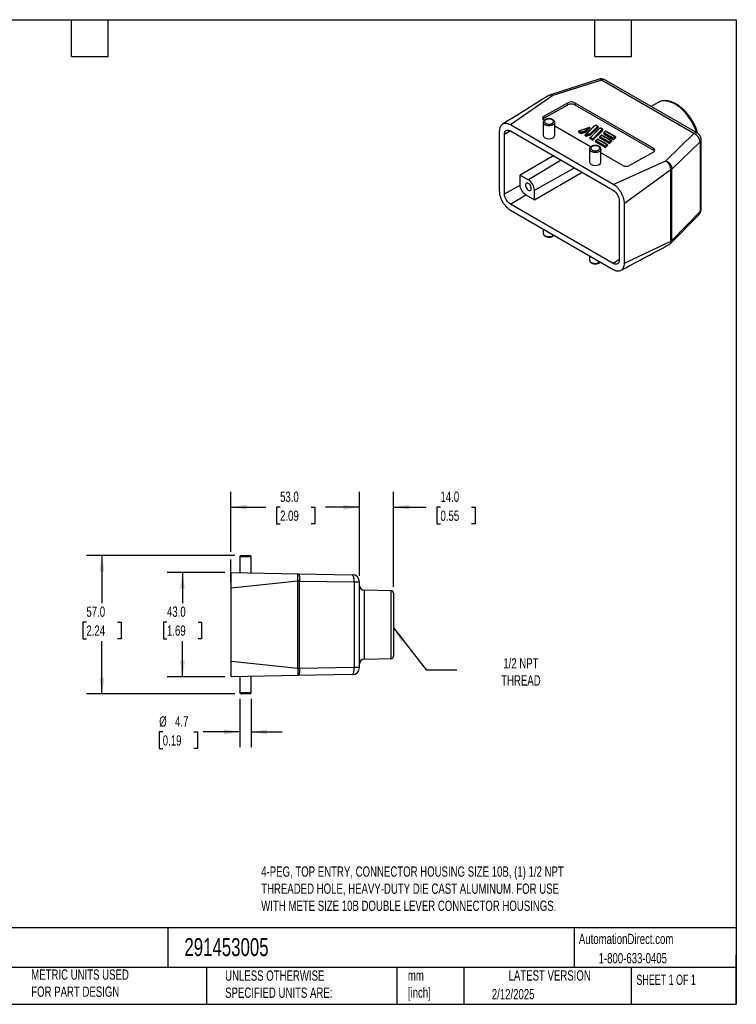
# Model space of a CAD drawing. Header units: millimetres. Extents: x 13 to 546, y 13 to 419.
# Tile 2 of 2: x 250 to 546, y 13 to 419. Entities that reach past the tile are written whole.
import ezdxf

# ---------------------------------------------------------------- set-up
doc = ezdxf.new("R2010")
doc.units = ezdxf.units.MM
doc.header["$LTSCALE"] = 2
doc.linetypes.add('SLD-Solid', pattern=[0])
doc.layers.add('DIMENSIONS', color=140, linetype='SLD-Solid', lineweight=25)
doc.layers.add('TEXT', color=140, linetype='SLD-Solid', lineweight=25)
doc.styles.add('SLDTEXTSTYLE0', font='TXT', dxfattribs={"width": 0.7})
doc.styles.add('SLDTEXTSTYLE1', font='TXT', dxfattribs={"width": 0.65})
doc.dimstyles.new('SLDDIMSTYLE0', dxfattribs={"dimtxt": 4.316016, "dimasz": 6.604, "dimexe": 0, "dimexo": 0.0625, "dimgap": 1.079004, "dimtad": 0, "dimtih": 1, "dimtoh": 1, "dimrnd": 1e-09, "dimzin": 4, "dimdsep": 46, "dimtxsty": 'SLDTEXTSTYLE0', "dimsah": 1, "dimcen": 0.09, "dimadec": 0, "dimazin": 1, "dimtfac": 1, "dimtofl": 0, "dimtmove": 0, "dimatfit": 3, "dimfxl": 0, "dimfrac": 2, "dimtolj": 1, "dimtzin": 12, "dimarcsym": 0})
doc.dimstyles.new('SLDDIMSTYLE1', dxfattribs={"dimtxt": 4.316016, "dimasz": 6.604, "dimexe": 0, "dimexo": 0.0625, "dimgap": 1.079004, "dimtad": 0, "dimtih": 1, "dimtoh": 1, "dimrnd": 1e-09, "dimzin": 4, "dimdsep": 46, "dimtxsty": 'SLDTEXTSTYLE0', "dimsah": 1, "dimcen": 0.09, "dimadec": 0, "dimazin": 1, "dimtfac": 1, "dimtmove": 0, "dimatfit": 0, "dimfxl": 0, "dimfrac": 2, "dimtolj": 1, "dimtzin": 12, "dimarcsym": 0})
doc.dimstyles.new('SLDDIMSTYLE3', dxfattribs={"dimtxt": 4.316016, "dimasz": 6.604, "dimexe": 0, "dimexo": 0.0625, "dimgap": 1.079004, "dimtad": 0, "dimtih": 1, "dimtoh": 1, "dimrnd": 1e-09, "dimzin": 12, "dimdsep": 46, "dimtxsty": 'SLDTEXTSTYLE0', "dimsah": 1, "dimcen": 0.09, "dimadec": 0, "dimazin": 3, "dimtfac": 1, "dimtmove": 0, "dimatfit": 0, "dimfxl": 0, "dimfrac": 2, "dimtolj": 1, "dimtzin": 12, "dimarcsym": 0})
doc.dimstyles.new('SLDDIMSTYLE4', dxfattribs={"dimtxt": 0.18, "dimasz": 6.604, "dimexe": 0, "dimexo": 0.0625, "dimgap": 0, "dimtad": 0, "dimtih": 1, "dimtoh": 1, "dimdec": 0, "dimrnd": 1e-09, "dimzin": 0, "dimdsep": 46, "dimtxsty": 'Standard', "dimsah": 1, "dimcen": 0.09, "dimadec": 0, "dimazin": 0, "dimtfac": 6.604, "dimtdec": 0, "dimtofl": 0, "dimtmove": 0, "dimatfit": 3, "dimfxl": 0, "dimfrac": 2, "dimtolj": 1, "dimtzin": 0, "dimarcsym": 0})

# ---------------------------------------------------------------- blocks, each defined once
blk = doc.blocks.new('_D_3')
at = {"layer": 'DIMENSIONS'}
for p, q in [((337.63, 199.41), (337.63, 224.24)), ((390.63, 189.56), (390.63, 224.24)), ((337.63, 217.89), (352.03, 217.89)), ((357.88, 217.89), (356.43, 217.89)), ((356.43, 217.89), (356.43, 211.03)), ((370.71, 217.89), (372.16, 217.89)), ((372.16, 217.89), (372.16, 211.03)), ((390.63, 217.89), (376.56, 217.89)), ((356.43, 211.03), (357.88, 211.03)), ((372.16, 211.03), (370.71, 211.03)), ((337.63, 186.94), (337.63, 196.36))]:
    blk.add_line(p, q, dxfattribs=at)
for points in [[(337.63, 217.89), (344.24, 216.88), (344.24, 218.91)], [(390.63, 217.89), (384.03, 218.91), (384.03, 216.88)]]:
    blk.add_solid(points, dxfattribs=at)
at = {"layer": 'DIMENSIONS', "char_height": 4.233, "attachment_point": 1, "style": 'SLDTEXTSTYLE0'}
for s, insert in [('53.0', (357.88, 224.31)), ('2.09', (357.88, 216.49))]:
    blk.add_mtext(s, dxfattribs=dict(at, insert=insert))
blk = doc.blocks.new('_D_4')
at = {"layer": 'DIMENSIONS'}
for p, q in [((390.63, 189.56), (390.63, 224.24)), ((404.63, 184.95), (404.63, 224.24)), ((390.63, 217.89), (377.93, 217.89)), ((404.63, 217.89), (418.2, 217.89)), ((424.05, 217.89), (422.6, 217.89)), ((422.6, 217.89), (422.6, 211.03)), ((436.88, 217.89), (438.33, 217.89)), ((438.33, 217.89), (438.33, 211.03)), ((422.6, 211.03), (424.05, 211.03)), ((438.33, 211.03), (436.88, 211.03))]:
    blk.add_line(p, q, dxfattribs=at)
for points in [[(390.63, 217.89), (384.03, 218.91), (384.03, 216.88)], [(404.63, 217.89), (411.24, 216.88), (411.24, 218.91)]]:
    blk.add_solid(points, dxfattribs=at)
at = {"layer": 'DIMENSIONS', "char_height": 4.233, "attachment_point": 1, "style": 'SLDTEXTSTYLE0'}
for s, insert in [('14.0', (424.05, 224.31)), ('0.55', (424.05, 216.49))]:
    blk.add_mtext(s, dxfattribs=dict(at, insert=insert))
blk = doc.blocks.new('_D_5')
at = {"layer": 'DIMENSIONS'}
for p, q in [((339.24, 197.89), (278.05, 197.89)), ((284.4, 197.89), (284.4, 178.28)), ((277.99, 170.46), (276.54, 170.46)), ((276.54, 170.46), (276.54, 163.6)), ((290.81, 170.46), (292.26, 170.46)), ((292.26, 170.46), (292.26, 163.6)), ((276.54, 163.6), (277.99, 163.6)), ((284.4, 140.89), (284.4, 162.63)), ((292.26, 163.6), (290.81, 163.6)), ((339.24, 140.89), (278.05, 140.89))]:
    blk.add_line(p, q, dxfattribs=at)
for points in [[(284.4, 197.89), (283.38, 191.28), (285.41, 191.28)], [(284.4, 140.89), (285.41, 147.49), (283.38, 147.49)]]:
    blk.add_solid(points, dxfattribs=at)
at = {"layer": 'DIMENSIONS', "char_height": 4.233, "attachment_point": 1, "style": 'SLDTEXTSTYLE0'}
for s, insert in [('57.0', (277.99, 176.88)), ('2.24', (277.99, 169.06))]:
    blk.add_mtext(s, dxfattribs=dict(at, insert=insert))
blk = doc.blocks.new('_D_6')
at = {"layer": 'DIMENSIONS'}
for p, q in [((341.28, 138.85), (341.28, 118.77)), ((345.98, 138.85), (345.98, 118.77)), ((309.48, 125.12), (308.03, 125.12)), ((308.03, 125.12), (308.03, 118.26)), ((322.3, 125.12), (323.75, 125.12)), ((323.75, 125.12), (323.75, 118.26)), ((341.28, 125.12), (326.17, 125.12)), ((345.98, 125.12), (358.68, 125.12)), ((308.03, 118.26), (309.48, 118.26)), ((323.75, 118.26), (322.3, 118.26))]:
    blk.add_line(p, q, dxfattribs=at)
for points in [[(341.28, 125.12), (334.68, 126.13), (334.68, 124.1)], [(345.98, 125.12), (352.59, 124.1), (352.59, 126.13)]]:
    blk.add_solid(points, dxfattribs=at)
at = {"layer": 'DIMENSIONS', "char_height": 4.233, "attachment_point": 1, "style": 'SLDTEXTSTYLE0'}
for s, insert in [('%%c', (308.01, 131.54)), ('4.7', (314.53, 131.54)), ('0.19', (309.48, 123.72))]:
    blk.add_mtext(s, dxfattribs=dict(at, insert=insert))
blk = doc.blocks.new('_D_7')
at = {"layer": 'DIMENSIONS'}
for p, q in [((335.09, 190.89), (311.28, 190.89)), ((317.63, 190.89), (317.63, 178.28)), ((311.22, 170.46), (309.77, 170.46)), ((309.77, 170.46), (309.77, 163.6)), ((324.05, 170.46), (325.5, 170.46)), ((325.5, 170.46), (325.5, 163.6)), ((309.77, 163.6), (311.22, 163.6)), ((317.63, 147.89), (317.63, 162.63)), ((325.5, 163.6), (324.05, 163.6)), ((335.09, 147.89), (311.28, 147.89))]:
    blk.add_line(p, q, dxfattribs=at)
for points in [[(317.63, 190.89), (316.62, 184.28), (318.65, 184.28)], [(317.63, 147.89), (318.65, 154.49), (316.62, 154.49)]]:
    blk.add_solid(points, dxfattribs=at)
at = {"layer": 'DIMENSIONS', "char_height": 4.233, "attachment_point": 1, "style": 'SLDTEXTSTYLE0'}
for s, insert in [('43.0', (311.22, 176.88)), ('1.69', (311.22, 169.06))]:
    blk.add_mtext(s, dxfattribs=dict(at, insert=insert))

msp = doc.modelspace()

# ---------------------------------------------------------------- linework, layer by layer
for p, q in [((489.488, 394.513), (469.39, 388.134)), ((530.075, 372.212), (491.896, 394.252)), ((490.433, 394.124), (470.391, 387.763)), ((528.612, 372.084), (490.433, 394.124)), ((470.391, 387.763), (452.906, 375.638)), ((469.392, 388.134), (468.779, 387.852)), ((466.712, 379.303), (476.605, 384.812)), ((466.736, 378.485), (476.605, 383.98)), ((476.605, 383.98), (476.605, 384.812)), ((479.433, 384.783), (511.948, 366.013)), ((479.433, 384.783), (479.433, 383.951)), ((479.433, 383.951), (511.923, 365.195)), ((513.891, 384.968), (510.861, 383.304)), ((466.712, 379.303), (466.736, 378.485)), ((495.354, 351.134), (452.906, 375.638)), ((466.477, 376.654), (466.477, 371.284)), ((466.918, 377.579), (466.711, 377.699)), ((471.177, 371.237), (471.177, 376.654)), ((486.01, 366.558), (471.177, 375.121)), ((485.453, 374.598), (481.114, 373.152)), ((481.32, 373.173), (485.108, 374.436)), ((487.5, 375.273), (483.778, 371.552)), ((485.108, 374.436), (483.908, 373.236)), ((483.982, 371.636), (487.619, 375.273)), ((485.654, 374.588), (484.054, 372.988)), ((484.054, 372.71), (485.654, 374.265)), ((485.654, 374.265), (485.654, 374.588)), ((488.795, 375.063), (485.773, 372.041)), ((489.495, 374.121), (485.773, 370.4)), ((489.045, 374.918), (485.919, 371.793)), ((485.919, 371.517), (489.045, 374.556)), ((485.977, 370.485), (489.614, 374.121)), ((490.79, 373.911), (486.856, 369.978)), ((488.155, 375.499), (487.527, 375.289)), ((488.134, 375.444), (487.619, 375.273)), ((488.795, 375.063), (488.134, 375.444)), ((488.972, 375.028), (488.157, 375.499)), ((489.045, 374.918), (489.045, 374.556)), ((490.149, 374.347), (489.522, 374.138)), ((489.614, 374.121), (490.129, 374.293)), ((490.79, 373.911), (490.129, 374.293)), ((490.966, 373.877), (490.152, 374.347)), ((448.321, 372.99), (448.321, 348.469)), ((452.946, 373.166), (450.442, 371.77)), ((450.442, 347.24), (450.442, 371.77)), ((452.902, 373.191), (495.358, 348.682)), ((480.994, 373.035), (482.165, 372.359)), ((480.994, 373.035), (480.994, 372.786)), ((480.994, 372.786), (482.165, 372.11)), ((482.198, 372.666), (481.32, 373.173)), ((484.054, 372.988), (482.165, 372.359)), ((482.165, 372.11), (484.054, 372.71)), ((482.165, 372.359), (482.165, 372.11)), ((483.908, 373.236), (482.198, 372.666)), ((483.732, 371.454), (484.16, 371.207)), ((483.732, 371.206), (483.732, 371.454)), ((483.732, 371.206), (484.16, 370.959)), ((484.193, 371.515), (483.982, 371.636)), ((484.054, 372.988), (484.054, 372.71)), ((485.919, 371.793), (484.16, 371.207)), ((484.16, 370.959), (485.919, 371.517)), ((484.16, 371.207), (484.16, 370.959)), ((485.773, 372.041), (484.193, 371.515)), ((485.727, 370.302), (486.898, 369.626)), ((485.727, 370.054), (485.727, 370.302)), ((485.727, 370.054), (486.898, 369.378)), ((485.919, 371.793), (485.919, 371.517)), ((486.856, 369.978), (485.977, 370.485)), ((491.04, 373.767), (486.898, 369.626)), ((486.898, 369.378), (491.04, 373.404)), ((488.906, 369.838), (488.116, 369.048)), ((492.888, 367.543), (488.911, 369.839)), ((489.726, 370.606), (493.789, 368.261)), ((489.726, 370.606), (489.726, 370.312)), ((489.726, 370.312), (493.789, 367.967)), ((490.562, 371.494), (489.772, 370.704)), ((490.597, 371.41), (489.976, 370.789)), ((493.746, 368.612), (489.976, 370.789)), ((494.544, 369.199), (490.567, 371.495)), ((490.597, 371.41), (494.367, 369.233)), ((491.04, 373.404), (491.04, 373.767)), ((491.383, 372.263), (495.446, 369.917)), ((491.383, 371.923), (491.383, 372.263)), ((491.383, 371.923), (495.446, 369.578)), ((492.219, 373.15), (491.429, 372.36)), ((491.633, 372.445), (492.254, 373.066)), ((495.403, 370.268), (491.633, 372.445)), ((496.201, 370.855), (492.223, 373.151)), ((492.254, 373.066), (496.024, 370.89)), ((496.024, 370.89), (495.403, 370.268)), ((496.274, 370.745), (495.446, 369.917)), ((495.446, 369.578), (496.274, 370.383)), ((495.446, 369.917), (495.446, 369.578)), ((496.274, 370.745), (496.274, 370.383)), ((517.041, 360.833), (528.612, 372.084)), ((486.898, 369.626), (486.898, 369.378)), ((488.07, 368.95), (492.133, 366.605)), ((488.07, 368.95), (488.07, 368.702)), ((488.07, 368.702), (492.133, 366.356)), ((488.941, 369.753), (488.32, 369.132)), ((492.09, 366.956), (488.32, 369.132)), ((488.941, 369.753), (492.711, 367.577)), ((492.711, 367.577), (492.09, 366.956)), ((492.961, 367.433), (492.133, 366.605)), ((492.133, 366.356), (492.961, 367.162)), ((492.133, 366.605), (492.133, 366.356)), ((492.961, 367.433), (492.961, 367.162)), ((494.367, 369.233), (493.746, 368.612)), ((494.617, 369.089), (493.789, 368.261)), ((493.789, 367.967), (494.617, 368.772)), ((493.789, 368.261), (493.789, 367.967)), ((494.617, 369.089), (494.617, 368.772)), ((511.923, 365.195), (511.948, 366.013)), ((519.511, 357.408), (531.173, 368.748)), ((531.173, 368.748), (531.173, 339.962)), ((531.575, 340.828), (531.575, 369.614)), ((470.156, 362.592), (456.917, 354.949)), ((470.156, 363.23), (470.156, 362.592)), ((470.351, 363.118), (470.351, 362.68)), ((470.351, 362.68), (470.823, 362.845)), ((485.569, 365.632), (485.569, 360.263)), ((490.269, 360.215), (490.269, 365.632)), ((499.233, 358.925), (490.269, 364.1)), ((511.948, 364.409), (502.061, 358.897)), ((473.897, 361.071), (460.342, 352.973)), ((462.816, 348.686), (479.367, 357.913)), ((495.354, 351.134), (517.041, 360.833)), ((456.917, 350.85), (456.917, 354.949)), ((456.917, 354.949), (460.342, 352.973)), ((462.816, 344.732), (482.508, 356.1)), ((519.141, 357.091), (499.94, 343.192)), ((519.141, 327.729), (519.141, 357.091)), ((519.508, 328.01), (519.508, 357.372)), ((450.442, 347.24), (456.917, 350.85)), ((452.902, 342.979), (459.266, 346.782)), ((459.266, 346.782), (462.816, 344.732)), ((462.816, 344.732), (462.816, 348.686)), ((495.358, 318.47), (452.902, 342.979)), ((497.818, 344.421), (497.818, 319.891)), ((499.94, 318.671), (499.94, 343.192)), ((452.906, 340.527), (495.354, 316.023)), ((519.104, 326.796), (530.725, 338.735)), ((531.173, 339.962), (519.511, 327.98)), ((466.477, 332.693), (466.477, 330.927)), ((499.94, 318.671), (519.141, 327.729)), ((518.456, 326.308), (519.104, 326.797)), ((485.569, 321.672), (485.569, 319.906)), ((497.818, 319.94), (495.358, 318.47)), ((341.284, 197.389), (341.284, 190.825)), ((345.984, 197.389), (341.284, 197.389)), ((345.984, 190.743), (345.984, 197.389)), ((337.634, 190.889), (365.333, 190.406)), ((365.272, 187.369), (337.634, 184.404)), ((365.272, 151.409), (365.272, 187.369)), ((365.875, 187.369), (365.272, 187.369)), ((365.333, 190.406), (387.686, 190.015)), ((365.875, 151.409), (365.875, 187.369)), ((365.881, 187.409), (388.41, 187.016)), ((388.41, 187.016), (388.41, 151.762)), ((388.41, 187.016), (390.634, 187.016)), ((390.634, 151.762), (390.634, 187.016)), ((337.634, 154.374), (337.634, 184.404)), ((403.651, 183.406), (392.599, 183.599)), ((392.599, 183.599), (392.599, 155.179)), ((403.651, 155.372), (403.651, 183.406)), ((392.599, 155.179), (403.651, 155.372)), ((337.634, 154.374), (365.272, 151.409)), ((365.272, 151.409), (365.875, 151.409)), ((388.41, 151.762), (365.881, 151.369)), ((390.634, 151.762), (388.41, 151.762)), ((365.333, 148.372), (337.634, 147.889)), ((341.284, 147.953), (341.284, 141.389)), ((345.984, 141.389), (345.984, 148.035)), ((387.686, 148.763), (365.333, 148.372)), ((341.284, 141.389), (345.984, 141.389))]:
    msp.add_line(p, q)
at = {"flags": 128}
for points in [[(529.817, 372.36), (529.742, 372.59), (529.395, 373.547), (529.001, 374.499), (528.561, 375.442), (528.077, 376.37), (527.553, 377.277), (526.991, 378.16), (526.395, 379.013), (525.767, 379.83), (525.112, 380.609), (524.433, 381.343), (523.733, 382.03), (523.017, 382.664), (522.289, 383.244), (521.552, 383.765), (520.812, 384.225), (520.071, 384.62), (519.334, 384.95), (518.606, 385.211), (517.89, 385.403), (517.19, 385.524), (516.511, 385.574), (515.856, 385.552), (515.228, 385.459), (514.632, 385.295), (514.07, 385.061), (513.891, 384.968)], [(471.177, 376.643), (471.154, 376.466), (471.055, 376.223), (470.88, 375.993), (470.635, 375.787), (470.328, 375.61), (469.97, 375.468), (469.574, 375.367), (469.152, 375.31), (468.718, 375.298), (468.289, 375.333), (467.878, 375.413), (467.499, 375.534), (467.165, 375.694)], [(490.269, 365.622), (490.246, 365.445), (490.147, 365.201), (489.972, 364.972), (489.727, 364.765), (489.42, 364.588), (489.062, 364.447), (488.666, 364.346), (488.243, 364.289), (487.81, 364.277), (487.381, 364.312), (486.97, 364.391), (486.591, 364.513), (486.257, 364.673)], [(459.14, 350.809), (459.168, 350.494), (459.251, 350.162), (459.385, 349.827), (459.563, 349.506), (459.779, 349.213), (460.02, 348.963), (460.277, 348.766), (460.536, 348.633), (460.787, 348.568), (461.016, 348.576), (461.214, 348.656), (461.372, 348.805), (461.481, 349.014), (461.537, 349.275), (461.537, 349.575), (461.481, 349.9), (461.372, 350.236), (461.214, 350.566), (461.016, 350.874), (460.787, 351.148), (460.536, 351.372), (460.277, 351.539), (460.02, 351.638), (459.779, 351.666), (459.563, 351.622), (459.385, 351.507), (459.251, 351.328), (459.168, 351.091), (459.14, 350.809)], [(388.41, 187.016), (388.407, 187.535), (388.38, 188.039), (388.331, 188.512), (388.261, 188.939), (388.172, 189.309), (388.066, 189.609), (387.948, 189.831), (387.82, 189.968), (387.686, 190.015)], [(387.686, 148.763), (387.82, 148.81), (387.948, 148.947), (388.066, 149.169), (388.172, 149.469), (388.261, 149.839), (388.331, 150.266), (388.38, 150.739), (388.407, 151.243), (388.41, 151.762)]]:
    msp.add_lwpolyline(points, dxfattribs=at)
for centre, radius, start, end in [((489.634, 393.525), 0.999, 36.88063, 98.37507), ((491.276, 392.904), 1.484, 65.3252, 124.63915), ((467.614, 376.744), 1.142, 184.94782, 246.83422), ((529.452, 370.906), 1.447, 64.47863, 125.4802), ((527.404, 368.505), 3.777, 3.67718, 71.34069), ((530.367, 369.648), 1.209, 311.8397, 358.38384), ((486.706, 365.722), 1.142, 184.94782, 246.83422), ((518.789, 358.982), 1.732, 281.17356, 294.64261), ((518.187, 358.717), 1.885, 300.41757, 314.49292), ((457.482, 348.464), 5.34, 2.38686, 57.61314), ((529.493, 339.88), 1.682, 317.08084, 2.76689), ((530.367, 340.862), 1.209, 311.84076, 358.36231), ((467.641, 331.036), 1.17, 185.34906, 245.97108), ((468.806, 332.952), 3.405, 241.18718, 305.938), ((517.544, 329.288), 2.362, 311.99649, 326.37273), ((518.187, 329.354), 1.885, 300.41757, 314.49292), ((486.733, 320.015), 1.17, 185.34906, 245.97108), ((487.898, 321.93), 3.405, 241.18718, 305.938), ((341.784, 197.389), 0.5, 90, 180), ((345.484, 197.389), 0.5, 0, 90), ((356.175, 157.84), 31.121, 71.82661, 73.03122), ((387.634, 187.016), 3, 0, 89), ((392.634, 185.599), 2, 180, 269), ((403.634, 182.406), 1, 0, 89), ((392.634, 153.179), 2, 91, 180), ((403.634, 156.372), 1, 271, 0), ((356.175, 180.938), 31.121, 286.96878, 288.17339), ((387.634, 151.762), 3, 271, 0), ((341.784, 141.389), 0.5, 180, 270), ((345.484, 141.389), 0.5, 270, 0)]:
    msp.add_arc(centre, radius, start, end)
for centre, major_axis, ratio, start_param, end_param in [((478.019, 383.995), (2, -0.03), 0.5671216, 0.7941207, 2.3646125), ((478.019, 383.164), (2, -0.03), 0.5671216, 0.7941207, 2.3646125), ((468.126, 378.487), (2.001, -0.029), 0.566782, 2.364314, 3.9348057), ((468.151, 377.669), (2.001, -0.029), 0.566782, 2.364314, 2.7982366), ((485.108, 374.272), (0.541, 0.335), 0.2202874, 6.1478851, 7.7186814), ((487.619, 375.109), (-0.107, 0.173), 0.576692, 5.4632455, 6.4184855), ((488.134, 375.281), (0.022, 0.218), 0.1120238, 6.2328466, 7.0181635), ((488.795, 374.899), (0.249, 0.033), 0.6469225, 6.1982238, 7.7690201), ((489.614, 373.958), (-0.107, 0.173), 0.576692, 5.4632455, 6.4184855), ((490.129, 374.129), (0.022, 0.218), 0.1120238, 6.2328466, 7.0181635), ((490.79, 373.748), (0.249, 0.033), 0.6469225, 6.1982238, 7.7690201), ((468.827, 371.261), (2.35, -0.035), 0.5671246, 3.1500186, 6.2916112), ((481.32, 373.01), (0.325, -0.033), 0.4975388, 1.621135, 3.1919313), ((482.198, 372.503), (0.022, 0.218), 0.1120238, 0.7349782, 2.3057746), ((483.982, 371.473), (0.249, 0.033), 0.6469225, 1.4858348, 3.0566311), ((483.908, 373.073), (-0.107, 0.173), 0.576692, 3.8924492, 5.4632455), ((484.193, 371.351), (0.022, 0.218), 0.1120238, 0.7349782, 2.3057746), ((485.977, 370.321), (0.249, 0.033), 0.6469225, 1.4858348, 3.0566311), ((485.773, 371.878), (-0.107, 0.173), 0.576692, 3.8924492, 5.4632455), ((486.856, 369.814), (-0.033, 0.249), 0.1110029, 3.8421105, 5.4129069), ((488.941, 369.59), (-0.033, 0.249), 0.1110029, 5.4129069, 6.3681469), ((489.976, 370.625), (0.249, 0.033), 0.6469225, 1.4858348, 3.0566311), ((490.597, 371.246), (-0.033, 0.249), 0.1110029, 5.4129069, 6.3681469), ((491.633, 372.282), (0.249, 0.033), 0.6469225, 1.4858348, 3.0566311), ((492.254, 372.903), (-0.033, 0.249), 0.1110029, 5.4129069, 6.3681469), ((495.403, 370.105), (-0.033, 0.249), 0.1110029, 3.8421105, 5.4129069), ((496.024, 370.726), (0.249, 0.033), 0.6469225, 6.1982238, 7.7690201), ((488.32, 368.969), (0.249, 0.033), 0.6469225, 1.4858348, 3.0566311), ((492.09, 366.793), (-0.033, 0.249), 0.1110029, 3.8421105, 5.4129069), ((492.711, 367.414), (0.249, 0.033), 0.6469225, 6.1982238, 7.7690201), ((493.746, 368.449), (-0.033, 0.249), 0.1110029, 3.8421105, 5.4129069), ((494.367, 369.07), (0.249, 0.033), 0.6469225, 6.1982238, 7.7690201), ((510.534, 365.225), (2, -0.03), 0.5671216, 5.5068143, 7.077306), ((470.851, 362.177), (1, 0.015), 0.5872749, 2.0853599, 2.329706), ((510.509, 364.408), (2, -0.03), 0.5671216, 0.3601982, 0.7941207), ((487.919, 360.239), (2.35, -0.035), 0.5671246, 3.1500186, 6.2916112), ((500.647, 359.714), (2, -0.029), 0.5674731, 3.9354344, 5.5059261)]:
    msp.add_ellipse(centre, major_axis=major_axis, ratio=ratio, start_param=start_param, end_param=end_param)
for points, knots in [([(491.895, 394.245), (491.865, 394.265), (491.705, 394.369), (491.381, 394.496), (490.932, 394.619), (490.46, 394.666), (490, 394.636), (489.673, 394.579), (489.514, 394.518), (489.49, 394.509)], [0, 0, 0, 0, 0.0435343, 0.2286047, 0.4152372, 0.6037906, 0.7950358, 0.9693684, 1, 1, 1, 1]), ([(468.779, 387.852), (465.905, 386.064), (459.511, 382.085), (453.121, 378.109), (449.603, 375.92)], [0, 0, 0, 0, 0.4495304, 1, 1, 1, 1]), ([(468.785, 387.844), (468.805, 387.861), (468.912, 387.945), (469.163, 388.012), (469.53, 388.036), (469.946, 387.962), (470.241, 387.83), (470.391, 387.763)], [0, 0, 0, 0, 0.0555999, 0.284895, 0.517284, 0.754583, 1, 1, 1, 1]), ([(470.391, 387.763), (470.3, 387.842), (470.11, 388.005), (469.82, 388.138), (469.573, 388.188), (469.441, 388.135), (469.396, 388.117)], [0, 0, 0, 0, 0.2585378, 0.5385686, 0.8400829, 1, 1, 1, 1]), ([(528.174, 377.03), (528.001, 377.322), (527.758, 377.733), (527.374, 378.322), (527.036, 378.817), (526.618, 379.391), (526.163, 379.976), (525.671, 380.565), (525.148, 381.147), (524.598, 381.714), (524.025, 382.258), (523.433, 382.774), (522.824, 383.258), (522.203, 383.706), (521.571, 384.114), (520.931, 384.48), (520.285, 384.801), (519.638, 385.075), (518.989, 385.299), (518.344, 385.471), (517.703, 385.59), (517.069, 385.654), (516.445, 385.661), (515.835, 385.61), (515.239, 385.499), (514.663, 385.325), (514.198, 385.138), (513.939, 384.987), (513.853, 384.937)], [0, 0, 0, 0, 0.0473043, 0.0664506, 0.0981997, 0.1310978, 0.1663188, 0.2029941, 0.2407754, 0.2793869, 0.3186358, 0.3583824, 0.3985245, 0.4389866, 0.479712, 0.5206577, 0.56179, 0.6030753, 0.6444814, 0.685981, 0.7275483, 0.7691633, 0.8108193, 0.8525345, 0.8943648, 0.9364138, 0.978837, 1, 1, 1, 1]), ([(468.827, 378.222), (468.691, 378.218), (468.499, 378.212), (468.221, 378.173), (467.991, 378.128), (467.729, 378.053), (467.473, 377.952), (467.229, 377.825), (467.004, 377.67), (466.809, 377.486), (466.649, 377.275), (466.536, 377.038), (466.477, 376.822), (466.483, 376.688), (466.485, 376.642)], [0, 0, 0, 0, 0.1149245, 0.1618567, 0.2391595, 0.318543, 0.4030134, 0.4905064, 0.580385, 0.6717837, 0.763953, 0.8565972, 0.950596, 1, 1, 1, 1]), ([(467.519, 376.307), (467.172, 376.507), (466.977, 376.779), (466.977, 377.345), (467.172, 377.617), (467.866, 378.017), (468.336, 378.13), (469.318, 378.13), (469.788, 378.017), (470.482, 377.617), (470.677, 377.345), (470.677, 376.779), (470.482, 376.507), (469.788, 376.106), (469.318, 375.994), (468.336, 375.994), (467.866, 376.106), (467.519, 376.307)], [0, 0, 0, 0, 0.125, 0.125, 0.25, 0.25, 0.375, 0.375, 0.5, 0.5, 0.625, 0.625, 0.75, 0.75, 0.875, 0.875, 1, 1, 1, 1]), ([(471.169, 376.639), (471.17, 376.693), (471.175, 376.846), (471.102, 377.085), (470.965, 377.339), (470.774, 377.562), (470.539, 377.754), (470.273, 377.91), (469.984, 378.033), (469.705, 378.118), (469.443, 378.172), (469.16, 378.212), (468.954, 378.218), (468.827, 378.222)], [0, 0, 0, 0, 0.0578327, 0.1631832, 0.2619648, 0.3638425, 0.4665383, 0.5666645, 0.6609364, 0.7562822, 0.8261838, 0.8931264, 1, 1, 1, 1]), ([(452.906, 375.638), (452.604, 375.813), (452.306, 375.951), (451.867, 376.103), (451.722, 376.145), (451.434, 376.21), (451.291, 376.234), (450.875, 376.274), (450.611, 376.264), (450.113, 376.167), (449.878, 376.08), (449.455, 375.836), (449.265, 375.679), (449.013, 375.391), (448.935, 375.286), (448.793, 375.063), (448.729, 374.944), (448.558, 374.566), (448.469, 374.284), (448.351, 373.669), (448.321, 373.34), (448.321, 372.99)], [0, 0, 0, 0, 0.125, 0.125, 0.1875, 0.1875, 0.25, 0.25, 0.375, 0.375, 0.5, 0.5, 0.625, 0.625, 0.6875, 0.6875, 0.75, 0.75, 0.875, 0.875, 1, 1, 1, 1]), ([(530.305, 372.058), (530.296, 372.095), (530.212, 372.407), (530.018, 372.993), (529.727, 373.802), (529.411, 374.575), (529.109, 375.244), (528.823, 375.832), (528.527, 376.406), (528.301, 376.805), (528.174, 377.03)], [0, 0, 0, 0, 0.0216414, 0.186148, 0.3476522, 0.5028277, 0.647586, 0.7505031, 0.8599035, 1, 1, 1, 1]), ([(450.442, 371.77), (450.442, 372.513), (450.712, 373.096), (451.618, 373.62), (452.253, 373.566), (452.902, 373.191)], [0, 0, 0, 0, 0.5, 0.5, 1, 1, 1, 1]), ([(531.569, 369.614), (531.57, 369.673), (531.575, 369.868), (531.525, 370.201), (531.417, 370.609), (531.243, 371.008), (531.01, 371.386), (530.718, 371.728), (530.404, 372.009), (530.173, 372.146), (530.073, 372.206)], [0, 0, 0, 0, 0.0563007, 0.1857886, 0.320545, 0.4590679, 0.6002763, 0.7434411, 0.8881041, 1, 1, 1, 1]), ([(487.919, 367.2), (487.782, 367.196), (487.591, 367.19), (487.313, 367.152), (487.083, 367.106), (486.821, 367.031), (486.565, 366.931), (486.321, 366.803), (486.096, 366.648), (485.901, 366.465), (485.74, 366.254), (485.628, 366.017), (485.569, 365.8), (485.575, 365.666), (485.577, 365.62)], [0, 0, 0, 0, 0.1149245, 0.1618567, 0.2391595, 0.318543, 0.4030134, 0.4905064, 0.580385, 0.6717837, 0.763953, 0.8565972, 0.950596, 1, 1, 1, 1]), ([(486.611, 365.285), (486.264, 365.485), (486.069, 365.757), (486.069, 366.324), (486.264, 366.595), (486.958, 366.996), (487.428, 367.108), (488.409, 367.108), (488.88, 366.996), (489.574, 366.595), (489.769, 366.324), (489.769, 365.757), (489.574, 365.485), (488.88, 365.085), (488.409, 364.972), (487.428, 364.972), (486.958, 365.085), (486.611, 365.285)], [0, 0, 0, 0, 0.125, 0.125, 0.25, 0.25, 0.375, 0.375, 0.5, 0.5, 0.625, 0.625, 0.75, 0.75, 0.875, 0.875, 1, 1, 1, 1]), ([(490.261, 365.617), (490.262, 365.671), (490.267, 365.824), (490.194, 366.063), (490.057, 366.318), (489.866, 366.54), (489.631, 366.732), (489.365, 366.888), (489.076, 367.012), (488.797, 367.096), (488.535, 367.15), (488.252, 367.191), (488.046, 367.196), (487.919, 367.2)], [0, 0, 0, 0, 0.05783266, 0.1631832, 0.26196478, 0.36384251, 0.46653829, 0.56666453, 0.66093641, 0.75628216, 0.82618378, 0.8931264, 1, 1, 1, 1]), ([(519.125, 357.283), (519.12, 357.334), (519.109, 357.433), (519.085, 357.584), (519.056, 357.732), (519.022, 357.876), (518.984, 358.016), (518.943, 358.15), (518.856, 358.41), (518.698, 358.797), (518.434, 359.298), (518.126, 359.768), (517.844, 360.117), (517.609, 360.365), (517.429, 360.536), (517.238, 360.696), (517.107, 360.787), (517.041, 360.833)], [0, 0, 0, 0, 0.0397297, 0.078354, 0.1157172, 0.1516768, 0.1861037, 0.2188837, 0.2499171, 0.3762892, 0.4996046, 0.623599, 0.749299, 0.8072943, 0.8688281, 0.9332922, 1, 1, 1, 1]), ([(517.041, 360.833), (517.089, 360.815), (517.187, 360.779), (517.335, 360.713), (517.486, 360.638), (517.639, 360.551), (517.793, 360.454), (517.948, 360.346), (518.102, 360.226), (518.255, 360.094), (518.405, 359.951), (518.552, 359.797), (518.694, 359.631), (518.859, 359.415), (519.034, 359.148), (519.2, 358.834), (519.329, 358.524), (519.423, 358.223), (519.482, 357.936), (519.514, 357.664), (519.512, 357.492), (519.511, 357.408)], [0, 0, 0, 0, 0.0360509, 0.0731321, 0.1112436, 0.1503854, 0.1905577, 0.2317605, 0.2739938, 0.3172578, 0.3615523, 0.4068775, 0.4532334, 0.5006201, 0.5807171, 0.6578955, 0.7321551, 0.8034956, 0.8719167, 0.9374182, 1, 1, 1, 1]), ([(519.141, 357.091), (519.139, 357.122), (519.134, 357.185), (519.128, 357.25), (519.125, 357.283)], [0, 0, 0, 0, 0.5011484, 1, 1, 1, 1]), ([(459.266, 346.782), (458.652, 347.136), (458.042, 347.786), (457.176, 349.285), (456.917, 350.135), (456.917, 350.85)], [0, 0, 0, 0, 0.5, 0.5, 1, 1, 1, 1]), ([(499.94, 343.192), (499.94, 343.541), (499.91, 343.902), (499.822, 344.46), (499.786, 344.648), (499.699, 345.031), (499.647, 345.226), (499.475, 345.806), (499.334, 346.191), (499.001, 346.958), (498.808, 347.342), (498.385, 348.075), (498.155, 348.427), (497.779, 348.934), (497.649, 349.1), (497.385, 349.416), (497.25, 349.568), (496.837, 350.005), (496.548, 350.273), (495.956, 350.752), (495.657, 350.959), (495.354, 351.134)], [0, 0, 0, 0, 0.125, 0.125, 0.1875, 0.1875, 0.25, 0.25, 0.375, 0.375, 0.5, 0.5, 0.625, 0.625, 0.6875, 0.6875, 0.75, 0.75, 0.875, 0.875, 1, 1, 1, 1]), ([(448.321, 348.469), (448.321, 348.12), (448.351, 347.759), (448.438, 347.201), (448.474, 347.013), (448.562, 346.63), (448.613, 346.435), (448.786, 345.855), (448.927, 345.47), (449.259, 344.703), (449.453, 344.319), (449.875, 343.586), (450.106, 343.234), (450.481, 342.727), (450.611, 342.561), (450.876, 342.245), (451.011, 342.093), (451.424, 341.656), (451.712, 341.388), (452.304, 340.909), (452.604, 340.702), (452.906, 340.527)], [0, 0, 0, 0, 0.125, 0.125, 0.1875, 0.1875, 0.25, 0.25, 0.375, 0.375, 0.5, 0.5, 0.625, 0.625, 0.6875, 0.6875, 0.75, 0.75, 0.875, 0.875, 1, 1, 1, 1]), ([(452.902, 342.979), (452.259, 343.351), (451.619, 344.031), (450.713, 345.601), (450.442, 346.49), (450.442, 347.24)], [-0.0000001, -0.0000001, -0.0000001, -0.0000001, 0.5, 0.5, 1, 1, 1, 1]), ([(495.358, 348.682), (496.007, 348.307), (496.642, 347.628), (497.548, 346.058), (497.818, 345.164), (497.818, 344.421)], [0, 0, 0, 0, 0.5000001, 0.5000001, 1.0000001, 1.0000001, 1.0000001, 1.0000001]), ([(530.724, 338.736), (530.732, 338.744), (530.806, 338.814), (530.966, 339.005), (531.094, 339.205), (531.173, 339.328)], [0, 0, 0, 0, 0.04330817, 0.41136739, 1, 1, 1, 1]), ([(531.173, 339.328), (531.248, 339.471), (531.352, 339.672), (531.46, 339.992), (531.53, 340.277), (531.573, 340.572), (531.57, 340.759), (531.569, 340.828)], [0, 0, 0, 0, 0.3075509, 0.433012, 0.6439134, 0.8681703, 1, 1, 1, 1]), ([(466.485, 330.924), (466.484, 330.876), (466.48, 330.729), (466.552, 330.496), (466.688, 330.242), (466.879, 330.019), (467.115, 329.827), (467.381, 329.671), (467.67, 329.548), (467.949, 329.463), (468.211, 329.409), (468.494, 329.369), (468.7, 329.363), (468.827, 329.359)], [0, 0, 0, 0, 0.05163, 0.1576741, 0.257106, 0.3596544, 0.4630263, 0.5638117, 0.6587042, 0.7546777, 0.8250395, 0.8924228, 1, 1, 1, 1]), ([(468.827, 329.359), (468.963, 329.363), (469.155, 329.369), (469.432, 329.408), (469.663, 329.453), (469.924, 329.528), (470.18, 329.629), (470.426, 329.756), (470.647, 329.913), (470.801, 330.045), (470.865, 330.134), (470.879, 330.152)], [0, 0, 0, 0, 0.1653117, 0.2328208, 0.344016, 0.4582043, 0.5797096, 0.7055628, 0.8348475, 0.966319, 1, 1, 1, 1]), ([(498.532, 315.668), (501.545, 317.277), (508.183, 320.823), (514.827, 324.37), (518.455, 326.308)], [0, 0, 0, 0, 0.4538525, 1, 1, 1, 1]), ([(519.125, 327.533), (519.104, 327.39), (519.062, 327.105), (518.913, 326.758), (518.715, 326.478), (518.541, 326.365), (518.455, 326.309)], [0, 0, 0, 0, 0.2527257, 0.5044534, 0.7559105, 1, 1, 1, 1]), ([(519.097, 326.803), (519.118, 326.82), (519.245, 326.922), (519.382, 327.188), (519.506, 327.566), (519.51, 327.846), (519.511, 327.98)], [0, 0, 0, 0, 0.06662764, 0.40081962, 0.71194816, 1, 1, 1, 1]), ([(485.577, 319.902), (485.576, 319.854), (485.572, 319.708), (485.644, 319.475), (485.78, 319.22), (485.971, 318.998), (486.207, 318.806), (486.473, 318.65), (486.761, 318.526), (487.041, 318.442), (487.303, 318.387), (487.586, 318.347), (487.792, 318.342), (487.919, 318.338)], [0, 0, 0, 0, 0.05163, 0.1576741, 0.257106, 0.3596544, 0.4630263, 0.5638117, 0.6587042, 0.7546777, 0.8250395, 0.8924228, 1, 1, 1, 1]), ([(487.919, 318.338), (488.055, 318.342), (488.247, 318.348), (488.524, 318.386), (488.755, 318.432), (489.016, 318.507), (489.272, 318.607), (489.517, 318.734), (489.739, 318.891), (489.893, 319.024), (489.957, 319.112), (489.97, 319.13)], [0, 0, 0, 0, 0.1653117, 0.2328208, 0.344016, 0.4582043, 0.5797096, 0.7055628, 0.8348475, 0.966319, 1, 1, 1, 1]), ([(495.354, 316.023), (495.657, 315.848), (495.954, 315.71), (496.394, 315.558), (496.539, 315.516), (496.827, 315.451), (496.97, 315.427), (497.386, 315.387), (497.649, 315.397), (498.147, 315.494), (498.383, 315.581), (498.806, 315.825), (498.996, 315.982), (499.247, 316.27), (499.325, 316.375), (499.467, 316.598), (499.531, 316.717), (499.703, 317.095), (499.791, 317.377), (499.91, 317.993), (499.94, 318.321), (499.94, 318.671)], [0, 0, 0, 0, 0.125, 0.125, 0.1875, 0.1875, 0.25, 0.25, 0.375, 0.375, 0.5, 0.5, 0.625, 0.625, 0.6875, 0.6875, 0.75, 0.75, 0.875, 0.875, 1, 1, 1, 1]), ([(497.818, 319.891), (497.818, 319.141), (497.548, 318.564), (496.641, 318.041), (496.002, 318.099), (495.358, 318.47)], [0, 0, 0, 0, 0.5000001, 0.5000001, 1.0000001, 1.0000001, 1.0000001, 1.0000001]), ([(341.784, 197.889), (341.784, 197.889), (342.613, 197.889), (344.655, 197.889), (345.484, 197.889), (345.484, 197.889)], [0, 0, 0, 0, 0.5, 0.5, 1, 1, 1, 1]), ([(337.634, 184.404), (337.634, 184.832), (337.634, 185.253), (337.634, 185.874), (337.634, 186.08), (337.634, 186.487), (337.634, 186.689), (337.634, 187.277), (337.634, 187.65), (337.634, 188.354), (337.634, 188.687), (337.634, 189.285), (337.634, 189.554), (337.634, 189.91), (337.634, 190.02), (337.634, 190.221), (337.634, 190.311), (337.634, 190.554), (337.634, 190.679), (337.634, 190.847), (337.634, 190.889), (337.634, 190.889)], [0, 0, 0, 0, 0.125, 0.125, 0.1875, 0.1875, 0.25, 0.25, 0.375, 0.375, 0.5, 0.5, 0.625, 0.625, 0.6875, 0.6875, 0.75, 0.75, 0.875, 0.875, 1, 1, 1, 1]), ([(365.258, 187.607), (365.256, 187.666), (365.253, 187.784), (365.248, 187.956), (365.244, 188.121), (365.241, 188.277), (365.238, 188.424), (365.236, 188.561), (365.232, 188.822), (365.23, 189.187), (365.234, 189.608), (365.247, 189.953), (365.264, 190.165), (365.281, 190.286), (365.296, 190.352), (365.313, 190.397), (365.326, 190.403), (365.333, 190.406)], [0, 0, 0, 0, 0.0397297, 0.078354, 0.1157172, 0.1516768, 0.1861037, 0.2188837, 0.2499171, 0.3762892, 0.4996046, 0.623599, 0.749299, 0.8072943, 0.8688281, 0.9332922, 1, 1, 1, 1]), ([(365.272, 187.369), (365.268, 187.408), (365.262, 187.488), (365.259, 187.567), (365.258, 187.607)], [0, 0, 0, 0, 0.5011484, 1, 1, 1, 1]), ([(365.333, 190.406), (365.346, 190.404), (365.373, 190.402), (365.413, 190.386), (365.454, 190.359), (365.494, 190.321), (365.535, 190.271), (365.575, 190.207), (365.615, 190.13), (365.654, 190.038), (365.691, 189.932), (365.727, 189.811), (365.76, 189.674), (365.798, 189.488), (365.836, 189.247), (365.87, 188.947), (365.892, 188.636), (365.903, 188.323), (365.905, 188.012), (365.898, 187.707), (365.887, 187.507), (365.881, 187.409)], [0, 0, 0, 0, 0.0360509, 0.0731321, 0.1112436, 0.1503854, 0.1905577, 0.2317605, 0.2739938, 0.3172578, 0.3615523, 0.4068775, 0.4532334, 0.5006201, 0.5807171, 0.6578955, 0.7321551, 0.8034956, 0.8719167, 0.9374182, 1, 1, 1, 1]), ([(404.634, 182.406), (404.634, 182.405), (404.634, 182.404), (404.634, 182.39), (404.634, 182.368), (404.634, 182.337), (404.634, 182.297), (404.634, 182.248), (404.634, 182.139), (404.634, 181.919), (404.634, 181.506), (404.634, 180.967), (404.634, 180.073), (404.634, 178.659), (404.634, 176.577), (404.634, 174.244), (404.634, 171.818), (404.634, 169.389), (404.634, 166.96), (404.634, 164.533), (404.634, 162.201), (404.634, 160.119), (404.634, 158.705), (404.634, 157.811), (404.634, 157.273), (404.634, 156.859), (404.634, 156.62), (404.634, 156.489), (404.634, 156.422), (404.634, 156.38), (404.634, 156.374), (404.634, 156.372)], [0, 0, 0, 0, 0.0083412, 0.0166692, 0.0249897, 0.0333083, 0.0416309, 0.0499632, 0.0583107, 0.0892002, 0.1201025, 0.1522796, 0.1844697, 0.2501186, 0.3157675, 0.3800521, 0.4417709, 0.5000017, 0.5582325, 0.6199513, 0.684236, 0.7498848, 0.8155337, 0.8477109, 0.8799009, 0.9107904, 0.9416927, 0.95628, 0.9708399, 0.985403, 1, 1, 1, 1]), ([(337.634, 147.889), (337.634, 147.889), (337.634, 147.931), (337.634, 148.055), (337.634, 148.106), (337.634, 148.23), (337.634, 148.302), (337.634, 148.546), (337.634, 148.746), (337.634, 149.216), (337.634, 149.49), (337.634, 150.087), (337.634, 150.413), (337.634, 150.944), (337.634, 151.128), (337.634, 151.502), (337.634, 151.693), (337.634, 152.277), (337.634, 152.685), (337.634, 153.522), (337.634, 153.946), (337.634, 154.374)], [0, 0, 0, 0, 0.125, 0.125, 0.1875, 0.1875, 0.25, 0.25, 0.375, 0.375, 0.5, 0.5, 0.625, 0.625, 0.6875, 0.6875, 0.75, 0.75, 0.875, 0.875, 1, 1, 1, 1]), ([(365.258, 151.171), (365.236, 150.428), (365.225, 149.721), (365.246, 148.698), (365.276, 148.371), (365.333, 148.372)], [0, 0, 0, 0, 0.5, 0.5, 1, 1, 1, 1]), ([(365.881, 151.369), (365.931, 150.598), (365.895, 149.823), (365.69, 148.711), (365.523, 148.376), (365.333, 148.372)], [0, 0, 0, 0, 0.5, 0.5, 1, 1, 1, 1]), ([(345.484, 140.889), (345.484, 140.889), (344.655, 140.889), (342.613, 140.889), (341.784, 140.889), (341.784, 140.889)], [0, 0, 0, 0, 0.5, 0.5, 1, 1, 1, 1])]:
    msp.add_open_spline(points, degree=3, knots=knots)
for points in [[(519.511, 357.408), (519.509, 357.395), (519.508, 357.383), (519.508, 357.372)], [(519.125, 327.533), (519.131, 327.593), (519.136, 327.658), (519.141, 327.729)], [(519.508, 328.01), (519.508, 327.998), (519.509, 327.989), (519.511, 327.98)], [(365.881, 187.409), (365.877, 187.396), (365.875, 187.383), (365.875, 187.369)], [(365.258, 151.171), (365.26, 151.247), (365.264, 151.326), (365.272, 151.409)], [(365.875, 151.409), (365.875, 151.395), (365.877, 151.382), (365.881, 151.369)]]:
    msp.add_open_spline(points, degree=3)
at = {"layer": 'TEXT'}
for p, q in [((12.7, 419.1), (546.1, 419.1)), ((271.78, 403.86), (271.78, 419.1)), ((287.02, 403.86), (287.02, 419.1)), ((487.68, 403.86), (487.68, 419.1)), ((502.92, 403.86), (502.92, 419.1)), ((546.1, 419.1), (546.1, 12.7)), ((271.78, 403.86), (287.02, 403.86)), ((487.68, 403.86), (502.92, 403.86)), ((546.1, 44.252), (12.7, 44.252)), ((311.518, 44.252), (311.518, 27.94)), ((479.151, 44.252), (479.151, 27.94)), ((546.1, 12.7), (546.1, 33.02)), ((546.1, 27.94), (12.7, 27.94)), ((327.56, 27.94), (327.56, 12.7)), ((406.049, 27.94), (406.049, 12.7)), ((433.624, 27.94), (433.624, 12.7)), ((502.697, 27.94), (502.697, 12.7)), ((12.7, 12.7), (546.1, 12.7))]:
    msp.add_line(p, q, dxfattribs=at)

# ---------------------------------------------------------------- texts
for s, insert, char_height, attachment_point, style in [('1/2 NPT^JTHREAD', (457.243, 155.548), 4.23333, 2, 'SLDTEXTSTYLE0'), ('4-PEG, TOP ENTRY, CONNECTOR HOUSING SIZE 10B, (1) 1/2 NPT ^JTHREADED HOLE, HEAVY-DUTY DIE CAST ALUMINUM. FOR USE ^JWITH METE SIZE 10B DOUBLE LEVER CONNECTOR HOUSINGS.', (350.091, 69.601), 4.233333, 1, 'SLDTEXTSTYLE0'), ('AutomationDirect.com', (481.154, 41.805), 4.23333, 1, 'SLDTEXTSTYLE0'), ('291453005', (318.415, 40.022), 7.4083, 1, 'SLDTEXTSTYLE0'), ('1-800-633-0405', (489.288, 33.849), 4.23333, 1, 'SLDTEXTSTYLE0'), ('METRIC UNITS USED ^JFOR PART DESIGN', (255.209, 27.091), 4.23333, 1, 'SLDTEXTSTYLE0'), ('UNLESS OTHERWISE ^JSPECIFIED UNITS ARE:', (335.216, 26.662), 4.23333, 1, 'SLDTEXTSTYLE0'), ('mm^J[inch]', (410.598, 26.721), 4.2333, 1, 'SLDTEXTSTYLE0'), ('LATEST VERSION', (469.104, 26.728), 4.23333, 2, 'SLDTEXTSTYLE0'), ('SHEET 1 OF 1', (504.883, 24.967), 4.23333, 1, 'SLDTEXTSTYLE1'), ('2/12/2025', (445.226, 19.006), 4.2333, 1, 'SLDTEXTSTYLE0')]:
    msp.add_mtext(s, dxfattribs=dict(at, insert=insert, char_height=char_height, attachment_point=attachment_point, style=style))

# ---------------------------------------------------------------- dimensions: what is measured, and where the dimension line sits
at = {"layer": 'DIMENSIONS'}
for base, p1, p2, dimstyle, picture, middle in [((390.634, 217.891), (337.634, 184.404), (390.634, 187.016), 'SLDDIMSTYLE0', '_D_3', (364.295, 217.891)), ((404.634, 217.891), (390.634, 187.016), (404.634, 182.406), 'SLDDIMSTYLE1', '_D_4', (430.465, 217.891))]:
    dim = msp.add_linear_dim(base=base, p1=p1, p2=p2, dimstyle=dimstyle, dxfattribs=at)
    dim.commit()
    dim.dimension.update_dxf_attribs({"geometry": picture, "text_midpoint": middle, "dimtype": 160})
for base, p1, p2, picture, middle in [((284.398, 140.889), (341.784, 197.889), (341.784, 140.889), '_D_5', (284.398, 170.458)), ((317.634, 147.889), (337.634, 190.889), (337.634, 147.889), '_D_7', (317.634, 170.458))]:
    dim = msp.add_linear_dim(base=base, p1=p1, p2=p2, angle=90, dimstyle='SLDDIMSTYLE0', dxfattribs=at)
    dim.commit()
    dim.dimension.update_dxf_attribs({"geometry": picture, "text_midpoint": middle, "dimtype": 160})
dim = msp.add_linear_dim(base=(345.984, 125.118), p1=(341.284, 141.389), p2=(345.984, 141.389), text='%%c<>', dimstyle='SLDDIMSTYLE3', dxfattribs=at)
dim.commit()
dim.dimension.update_dxf_attribs({"geometry": '_D_6', "text_midpoint": (315.889, 125.118), "dimtype": 160})

# ---------------------------------------------------------------- leaders
at = {"layer": 'TEXT'}
msp.add_leader([(404.634, 168.09), (418.144, 150.704), (430.844, 150.704)], dimstyle='SLDDIMSTYLE4', dxfattribs=at)

doc.saveas('drawing.dxf')
